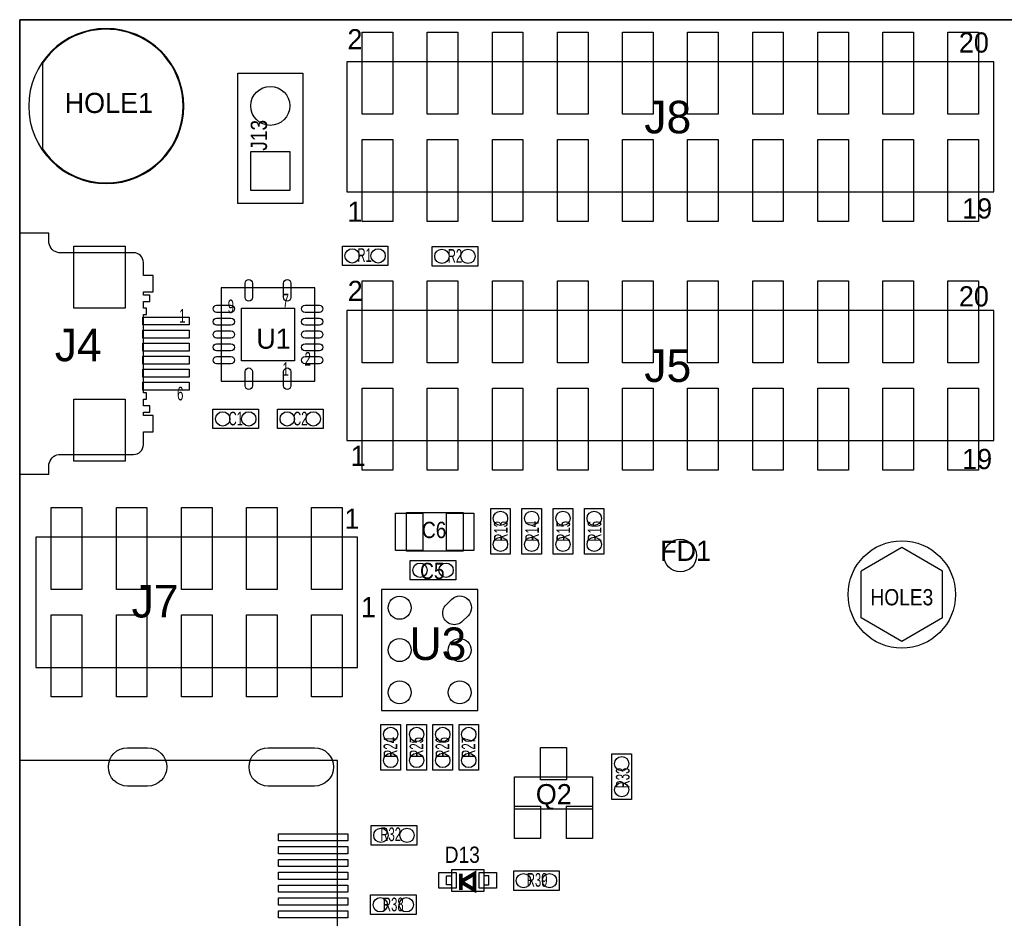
# Model space of a CAD drawing. Extents: x 12 to 131, y 89 to 179.
# Tile 4 of 7: x 12 to 51, y 141 to 176. Entities that reach past the tile are written whole.
import ezdxf
from ezdxf.enums import TextEntityAlignment as Align

# ---------------------------------------------------------------- set-up
doc = ezdxf.new("R2010")
doc.units = 0
for name, color, linetype in [('BG_OUTLINE', 3, 'CONTINUOUS'), ('PG_ASSEMBLY_TOP', 253, 'CONTINUOUS'), ('PIN_BOTTOM', 211, 'CONTINUOUS'), ('PIN_TOP', 173, 'CONTINUOUS'), ('RD_ASSEMBLY_TOP', 2, 'CONTINUOUS')]:
    doc.layers.add(name, color=color, linetype=linetype)

msp = doc.modelspace()

# ---------------------------------------------------------------- linework, layer by layer
at = {"layer": 'BG_OUTLINE'}
for points in [[(12.3952, 176.38776), (52.451, 176.38776)], [(12.3952, 89.38768), (12.3952, 176.38776)], [(12.3952, 89.38768), (12.3952, 176.38776)]]:
    msp.add_lwpolyline(points, dxfattribs=at)
msp.add_lwpolyline([(130.5052, 89.38768), (130.5052, 176.38776), (83.2866, 176.38776), (83.2866, 170.84802, -0.414216), (82.286602, 169.848022), (81.493868, 169.848022, -0.414216), (80.49387, 170.84802), (80.49387, 176.38776), (55.24373, 176.38776), (55.24373, 170.84802, -0.414216), (54.243732, 169.848022), (53.450998, 169.848022, -0.414216), (52.451, 170.84802), (52.451, 176.38776), (12.3952, 176.38776), (12.3952, 89.38768)], format="xyb", close=True, dxfattribs=at)
at = {"layer": 'PG_ASSEMBLY_TOP'}
for points in [[(18.799556, 173.016418, 1), (12.747244, 173.016418, 1), (18.799556, 173.016418)], [(12.3952, 168.05402), (12.3952, 158.65602), (13.5382, 158.65602), (13.5382, 159.03702, -0.333333), (13.9192, 159.41802), (16.8402, 159.41802, 0.414214), (17.2212, 159.79902), (17.2212, 160.30702), (17.6022, 160.30702), (17.6022, 160.94202), (17.2212, 160.94202), (17.2212, 161.06902), (17.4752, 161.06902), (17.4752, 161.32302), (17.2212, 161.32302), (17.2212, 161.57702), (17.3482, 161.57702), (17.3482, 161.83102), (17.2212, 161.83102), (17.2212, 164.87902), (17.3482, 164.87902), (17.3482, 165.13302), (17.2212, 165.13302), (17.2212, 165.38702), (17.4752, 165.38702), (17.4752, 165.64102), (17.2212, 165.64102), (17.2212, 165.76802), (17.6022, 165.76802), (17.6022, 166.40302), (17.2212, 166.40302), (17.2212, 166.91102, 0.414214), (16.8402, 167.29202), (13.9192, 167.29202, -0.333333), (13.5382, 167.67302), (13.5382, 168.05402), (12.3952, 168.05402)]]:
    msp.add_lwpolyline(points, format="xyb", dxfattribs=at)
for points in [[(25.164796, 169.666158), (50.412396, 169.666158), (50.412396, 174.746158), (25.164796, 174.746158), (25.164796, 169.666158)], [(24.987504, 167.551862), (26.765504, 167.551862), (26.765504, 166.789862), (24.987504, 166.789862), (24.987504, 167.551862)], [(30.269688, 166.773098), (28.491688, 166.773098), (28.491688, 167.535098), (30.269688, 167.535098), (30.269688, 166.773098)], [(23.91029, 162.276028), (23.91029, 165.926008), (20.26031, 165.926008), (20.26031, 162.276028), (23.91029, 162.276028)], [(25.164796, 159.963358), (50.412396, 159.963358), (50.412396, 165.043358), (25.164796, 165.043358), (25.164796, 159.963358)], [(21.716238, 160.427162), (19.938238, 160.427162), (19.938238, 161.189162), (21.716238, 161.189162), (21.716238, 160.427162)], [(24.232362, 160.427162), (22.454362, 160.427162), (22.454362, 161.189162), (24.232362, 161.189162), (24.232362, 160.427162)], [(30.776418, 155.529788), (30.776418, 157.307788), (31.538418, 157.307788), (31.538418, 155.529788), (30.776418, 155.529788)], [(31.995618, 155.529788), (31.995618, 157.307788), (32.757618, 157.307788), (32.757618, 155.529788), (31.995618, 155.529788)], [(33.214818, 155.529788), (33.214818, 157.307788), (33.976818, 157.307788), (33.976818, 155.529788), (33.214818, 155.529788)], [(34.434018, 155.529788), (34.434018, 157.307788), (35.196018, 157.307788), (35.196018, 155.529788), (34.434018, 155.529788)], [(29.695648, 155.650438), (27.485848, 155.650438), (27.485848, 157.149038), (29.695648, 157.149038), (29.695648, 155.650438)], [(25.5778, 156.18968), (13.0302, 156.18968), (13.0302, 151.10968), (25.5778, 151.10968), (25.5778, 156.18968)], [(46.817788, 155.78328), (45.234098, 154.86888)], [(48.409098, 154.86888), (46.825154, 155.78328)], [(27.638248, 155.282138), (29.416248, 155.282138), (29.416248, 154.520138), (27.638248, 154.520138), (27.638248, 155.282138)], [(45.234098, 153.04008), (45.234098, 154.86888)], [(48.409098, 153.04008), (48.409098, 154.86888)], [(30.273752, 149.426422), (30.273752, 154.145742), (26.514552, 154.145742), (26.514552, 149.426422), (30.273752, 149.426422)], [(46.817788, 152.12568), (45.234098, 153.04008)], [(48.409098, 153.04008), (46.825408, 152.12568)], [(27.2542, 148.87448), (27.2542, 147.09648), (26.4922, 147.09648), (26.4922, 148.87448), (27.2542, 148.87448)], [(28.2702, 148.87448), (28.2702, 147.09648), (27.5082, 147.09648), (27.5082, 148.87448), (28.2702, 148.87448)], [(29.2862, 148.87448), (29.2862, 147.09648), (28.5242, 147.09648), (28.5242, 148.87448), (29.2862, 148.87448)], [(30.3022, 148.87448), (30.3022, 147.09648), (29.5402, 147.09648), (29.5402, 148.87448), (30.3022, 148.87448)], [(35.5092, 145.95348), (35.5092, 147.73148), (36.2712, 147.73148), (36.2712, 145.95348), (35.5092, 145.95348)], [(12.3952, 147.474432), (12.3952, 132.474208), (24.794972, 132.474208), (24.794972, 147.474432), (12.3952, 147.474432)], [(26.1112, 144.93748), (27.8892, 144.93748), (27.8892, 144.17548), (26.1112, 144.17548), (26.1112, 144.93748)], [(29.253688, 142.617952), (29.050488, 142.617952), (29.050488, 142.968472), (29.253688, 142.968472)], [(30.503368, 142.367762), (29.253688, 142.367762), (29.253688, 143.218662), (30.503368, 143.218662), (30.503368, 142.367762)], [(30.503368, 142.617952), (30.706568, 142.617952), (30.706568, 142.968472), (30.503368, 142.968472)], [(31.674308, 143.167862), (33.452308, 143.167862), (33.452308, 142.405862), (31.674308, 142.405862), (31.674308, 143.167862)], [(27.8638, 141.464538), (26.0858, 141.464538), (26.0858, 142.226538), (27.8638, 142.226538), (27.8638, 141.464538)]]:
    msp.add_lwpolyline(points, dxfattribs=at)
for points in [[(23.4442, 169.2148), (20.9042, 169.2148), (20.9042, 174.2948), (23.4442, 174.2948)], [(34.7472, 146.84248), (34.7472, 145.57248), (31.6992, 145.57248), (31.6992, 146.84248)]]:
    msp.add_lwpolyline(points, close=True, dxfattribs=at)
at = {"layer": 'PG_ASSEMBLY_TOP', "const_width": 0.1524}
msp.add_lwpolyline([(29.611828, 142.424912), (29.611828, 142.742412), (30.145228, 142.424912), (30.145228, 143.059912), (29.611828, 142.742412), (29.611828, 143.059912)], dxfattribs=at)
at = {"layer": 'PIN_BOTTOM'}
for points in [[(13.284962, 171.346114, 3.283618), (13.284962, 174.68723)], [(16.60525, 147.974812), (17.38503, 147.974812, -1), (17.38503, 146.473672), (16.60525, 146.473672, -1)], [(22.095968, 147.974812), (23.894288, 147.974812, -1), (23.894288, 146.473672), (22.095968, 146.473672, -1)]]:
    msp.add_lwpolyline(points, format="xyb", close=True, dxfattribs=at)
msp.add_lwpolyline([(22.9362, 169.7228), (21.4122, 169.7228), (21.4122, 171.2468), (22.9362, 171.2468)], close=True, dxfattribs=at)
for centre, radius in [((22.1742, 173.0248), 0.762), ((46.821598, 153.95448), 2.0955)]:
    msp.add_circle(centre, radius, dxfattribs=at)
at = {"layer": 'PIN_TOP'}
for points in [[(13.284962, 171.346114, 3.283618), (13.284962, 174.68723)], [(21.474938, 166.105332), (21.474938, 165.546532, -1), (21.195538, 165.546532), (21.195538, 166.105332, -1)], [(22.975062, 166.105332), (22.975062, 165.546532, -1), (22.695662, 165.546532), (22.695662, 166.105332, -1)], [(20.080986, 165.240716), (20.639786, 165.240716, -1), (20.639786, 164.961316), (20.080986, 164.961316, -1)], [(23.530814, 165.240716), (24.089614, 165.240716, -1), (24.089614, 164.961316), (23.530814, 164.961316, -1)], [(20.080986, 164.740844), (20.639786, 164.740844, -1), (20.639786, 164.461444), (20.080986, 164.461444, -1)], [(23.530814, 164.740844), (24.089614, 164.740844, -1), (24.089614, 164.461444), (23.530814, 164.461444, -1)], [(20.080986, 164.240718), (20.639786, 164.240718, -1), (20.639786, 163.961318), (20.080986, 163.961318, -1)], [(23.530814, 164.240718), (24.089614, 164.240718, -1), (24.089614, 163.961318), (23.530814, 163.961318, -1)], [(20.080986, 163.740592), (20.639786, 163.740592, -1), (20.639786, 163.461192), (20.080986, 163.461192, -1)], [(23.530814, 163.740592), (24.089614, 163.740592, -1), (24.089614, 163.461192), (23.530814, 163.461192, -1)], [(20.080986, 163.24072), (20.639786, 163.24072, -1), (20.639786, 162.96132), (20.080986, 162.96132, -1)], [(23.530814, 163.24072), (24.089614, 163.24072, -1), (24.089614, 162.96132), (23.530814, 162.96132, -1)], [(21.474938, 162.655504), (21.474938, 162.096704, -1), (21.195538, 162.096704), (21.195538, 162.655504, -1)], [(22.975062, 162.655504), (22.975062, 162.096704, -1), (22.695662, 162.096704), (22.695662, 162.655504, -1)], [(29.036032, 153.551008), (29.247966, 153.762942, -1), (29.890952, 153.119956), (29.679018, 152.908022, -1)], [(16.60525, 147.974812), (17.38503, 147.974812, -1), (17.38503, 146.473672), (16.60525, 146.473672, -1)], [(22.095968, 147.974812), (23.894288, 147.974812, -1), (23.894288, 146.473672), (22.095968, 146.473672, -1)]]:
    msp.add_lwpolyline(points, format="xyb", close=True, dxfattribs=at)
for points in [[(25.761696, 172.701458), (25.761696, 175.901858), (26.955496, 175.901858), (26.955496, 172.701458)], [(28.301696, 172.701458), (28.301696, 175.901858), (29.495496, 175.901858), (29.495496, 172.701458)], [(30.841696, 172.701458), (30.841696, 175.901858), (32.035496, 175.901858), (32.035496, 172.701458)], [(33.381696, 172.701458), (33.381696, 175.901858), (34.575496, 175.901858), (34.575496, 172.701458)], [(35.921696, 172.701458), (35.921696, 175.901858), (37.115496, 175.901858), (37.115496, 172.701458)], [(38.461696, 172.701458), (38.461696, 175.901858), (39.655496, 175.901858), (39.655496, 172.701458)], [(41.001696, 172.701458), (41.001696, 175.901858), (42.195496, 175.901858), (42.195496, 172.701458)], [(43.541696, 172.701458), (43.541696, 175.901858), (44.735496, 175.901858), (44.735496, 172.701458)], [(46.081696, 172.701458), (46.081696, 175.901858), (47.275496, 175.901858), (47.275496, 172.701458)], [(48.621696, 172.701458), (48.621696, 175.901858), (49.815496, 175.901858), (49.815496, 172.701458)], [(25.761696, 168.510458), (25.761696, 171.710858), (26.955496, 171.710858), (26.955496, 168.510458)], [(28.301696, 168.510458), (28.301696, 171.710858), (29.495496, 171.710858), (29.495496, 168.510458)], [(30.841696, 168.510458), (30.841696, 171.710858), (32.035496, 171.710858), (32.035496, 168.510458)], [(33.381696, 168.510458), (33.381696, 171.710858), (34.575496, 171.710858), (34.575496, 168.510458)], [(35.921696, 168.510458), (35.921696, 171.710858), (37.115496, 171.710858), (37.115496, 168.510458)], [(38.461696, 168.510458), (38.461696, 171.710858), (39.655496, 171.710858), (39.655496, 168.510458)], [(41.001696, 168.510458), (41.001696, 171.710858), (42.195496, 171.710858), (42.195496, 168.510458)], [(43.541696, 168.510458), (43.541696, 171.710858), (44.735496, 171.710858), (44.735496, 168.510458)], [(46.081696, 168.510458), (46.081696, 171.710858), (47.275496, 171.710858), (47.275496, 168.510458)], [(48.621696, 168.510458), (48.621696, 171.710858), (49.815496, 171.710858), (49.815496, 168.510458)], [(22.9362, 169.7228), (21.4122, 169.7228), (21.4122, 171.2468), (22.9362, 171.2468)], [(14.51102, 165.13302), (14.51102, 167.54602), (16.51762, 167.54602), (16.51762, 165.13302)], [(25.761696, 162.998658), (25.761696, 166.199058), (26.955496, 166.199058), (26.955496, 162.998658)], [(28.301696, 162.998658), (28.301696, 166.199058), (29.495496, 166.199058), (29.495496, 162.998658)], [(30.841696, 162.998658), (30.841696, 166.199058), (32.035496, 166.199058), (32.035496, 162.998658)], [(33.381696, 162.998658), (33.381696, 166.199058), (34.575496, 166.199058), (34.575496, 162.998658)], [(35.921696, 162.998658), (35.921696, 166.199058), (37.115496, 166.199058), (37.115496, 162.998658)], [(38.461696, 162.998658), (38.461696, 166.199058), (39.655496, 166.199058), (39.655496, 162.998658)], [(41.001696, 162.998658), (41.001696, 166.199058), (42.195496, 166.199058), (42.195496, 162.998658)], [(43.541696, 162.998658), (43.541696, 166.199058), (44.735496, 166.199058), (44.735496, 162.998658)], [(46.081696, 162.998658), (46.081696, 166.199058), (47.275496, 166.199058), (47.275496, 162.998658)], [(48.621696, 162.998658), (48.621696, 166.199058), (49.815496, 166.199058), (49.815496, 162.998658)], [(23.114, 163.072318), (21.0566, 163.072318), (21.0566, 165.129718), (23.114, 165.129718)], [(17.20342, 164.77742), (19.00682, 164.77742), (19.00682, 164.47262), (17.20342, 164.47262)], [(17.20342, 164.26942), (19.00682, 164.26942), (19.00682, 163.96462), (17.20342, 163.96462)], [(17.20342, 163.76142), (19.00682, 163.76142), (19.00682, 163.45662), (17.20342, 163.45662)], [(17.20342, 163.25342), (19.00682, 163.25342), (19.00682, 162.94862), (17.20342, 162.94862)], [(17.20342, 162.74542), (19.00682, 162.74542), (19.00682, 162.44062), (17.20342, 162.44062)], [(17.20342, 162.23742), (19.00682, 162.23742), (19.00682, 161.93262), (17.20342, 161.93262)], [(25.761696, 158.807658), (25.761696, 162.008058), (26.955496, 162.008058), (26.955496, 158.807658)], [(28.301696, 158.807658), (28.301696, 162.008058), (29.495496, 162.008058), (29.495496, 158.807658)], [(30.841696, 158.807658), (30.841696, 162.008058), (32.035496, 162.008058), (32.035496, 158.807658)], [(33.381696, 158.807658), (33.381696, 162.008058), (34.575496, 162.008058), (34.575496, 158.807658)], [(35.921696, 158.807658), (35.921696, 162.008058), (37.115496, 162.008058), (37.115496, 158.807658)], [(38.461696, 158.807658), (38.461696, 162.008058), (39.655496, 162.008058), (39.655496, 158.807658)], [(41.001696, 158.807658), (41.001696, 162.008058), (42.195496, 162.008058), (42.195496, 158.807658)], [(43.541696, 158.807658), (43.541696, 162.008058), (44.735496, 162.008058), (44.735496, 158.807658)], [(46.081696, 158.807658), (46.081696, 162.008058), (47.275496, 162.008058), (47.275496, 158.807658)], [(48.621696, 158.807658), (48.621696, 162.008058), (49.815496, 162.008058), (49.815496, 158.807658)], [(16.51762, 161.57702), (16.51762, 159.16402), (14.51102, 159.16402), (14.51102, 161.57702)], [(14.8209, 157.34538), (14.8209, 154.14498), (13.6271, 154.14498), (13.6271, 157.34538)], [(17.3609, 157.34538), (17.3609, 154.14498), (16.1671, 154.14498), (16.1671, 157.34538)], [(19.9009, 157.34538), (19.9009, 154.14498), (18.7071, 154.14498), (18.7071, 157.34538)], [(22.4409, 157.34538), (22.4409, 154.14498), (21.2471, 154.14498), (21.2471, 157.34538)], [(24.9809, 157.34538), (24.9809, 154.14498), (23.7871, 154.14498), (23.7871, 157.34538)], [(28.133548, 157.123638), (28.133548, 155.675838), (27.066748, 155.675838), (27.066748, 157.123638)], [(30.114748, 157.123638), (30.114748, 155.675838), (29.047948, 155.675838), (29.047948, 157.123638)], [(14.8209, 153.15438), (14.8209, 149.95398), (13.6271, 149.95398), (13.6271, 153.15438)], [(17.3609, 153.15438), (17.3609, 149.95398), (16.1671, 149.95398), (16.1671, 153.15438)], [(19.9009, 153.15438), (19.9009, 149.95398), (18.7071, 149.95398), (18.7071, 153.15438)], [(22.4409, 153.15438), (22.4409, 149.95398), (21.2471, 149.95398), (21.2471, 153.15438)], [(24.9809, 153.15438), (24.9809, 149.95398), (23.7871, 149.95398), (23.7871, 153.15438)], [(32.7152, 146.71548), (32.7152, 147.98548), (33.7312, 147.98548), (33.7312, 146.71548)], [(31.6992, 144.42948), (31.6992, 145.69948), (32.7152, 145.69948), (32.7152, 144.42948)], [(33.7312, 144.42948), (33.7312, 145.69948), (34.7472, 145.69948), (34.7472, 144.42948)], [(22.495002, 144.614138), (25.195022, 144.614138), (25.195022, 144.334738), (22.495002, 144.334738)], [(22.495002, 144.114012), (25.195022, 144.114012), (25.195022, 143.834612), (22.495002, 143.834612)], [(22.495002, 143.61414), (25.195022, 143.61414), (25.195022, 143.33474), (22.495002, 143.33474)], [(22.495002, 143.114014), (25.195022, 143.114014), (25.195022, 142.834614), (22.495002, 142.834614)], [(29.434028, 143.098266), (29.434028, 142.488666), (28.748228, 142.488666), (28.748228, 143.098266)], [(31.008828, 143.098012), (31.008828, 142.488412), (30.323028, 142.488412), (30.323028, 143.098012)], [(22.495002, 142.614142), (25.195022, 142.614142), (25.195022, 142.334742), (22.495002, 142.334742)], [(22.495002, 142.114016), (25.195022, 142.114016), (25.195022, 141.834616), (22.495002, 141.834616)], [(22.495002, 141.614144), (25.195022, 141.614144), (25.195022, 141.334744), (22.495002, 141.334744)]]:
    msp.add_lwpolyline(points, close=True, dxfattribs=at)
for centre, radius in [((22.1742, 173.0248), 0.762), ((25.368504, 167.170862), 0.2794), ((26.384504, 167.170862), 0.2794), ((28.872688, 167.154098), 0.2794), ((29.888688, 167.154098), 0.2794), ((20.319238, 160.808162), 0.2794), ((21.335238, 160.808162), 0.2794), ((22.835362, 160.808162), 0.2794), ((23.851362, 160.808162), 0.2794), ((31.157418, 156.926788), 0.2794), ((32.376618, 156.926788), 0.2794), ((33.595818, 156.926788), 0.2794), ((34.815018, 156.926788), 0.2794), ((31.157418, 155.910788), 0.2794), ((32.376618, 155.910788), 0.2794), ((33.595818, 155.910788), 0.2794), ((34.815018, 155.910788), 0.2794), ((38.1762, 155.4734), 0.635), ((46.821598, 153.95448), 2.0955), ((28.019248, 154.901138), 0.2794), ((29.035248, 154.901138), 0.2794), ((27.223212, 153.437082), 0.44958), ((27.223212, 151.786082), 0.44958), ((29.565092, 151.786082), 0.44958), ((27.223212, 150.135082), 0.44958), ((29.565092, 150.135082), 0.44958), ((26.8732, 148.49348), 0.2794), ((27.8892, 148.49348), 0.2794), ((28.9052, 148.49348), 0.2794), ((29.9212, 148.49348), 0.2794), ((26.8732, 147.47748), 0.2794), ((27.8892, 147.47748), 0.2794), ((28.9052, 147.47748), 0.2794), ((29.9212, 147.47748), 0.2794), ((35.8902, 147.35048), 0.2794), ((35.8902, 146.33448), 0.2794), ((26.4922, 144.55648), 0.2794), ((27.5082, 144.55648), 0.2794), ((32.055308, 142.786862), 0.2794), ((33.071308, 142.786862), 0.2794), ((26.4668, 141.845538), 0.2794), ((27.4828, 141.845538), 0.2794)]:
    msp.add_circle(centre, radius, dxfattribs=at)

# ---------------------------------------------------------------- texts
at = {"layer": 'PG_ASSEMBLY_TOP'}
for s, p in [('2', (25.1841, 175.231298)), ('20', (49.0474, 175.104298)), ('1', (25.1841, 168.500298)), ('19', (49.1744, 168.627298)), ('2', (25.1968, 165.40988)), ('20', (49.0474, 165.198298)), ('1', (25.3111, 158.975298)), ('19', (49.1744, 158.848298)), ('1', (25.0698, 156.51988)), ('1', (25.711912, 153.068782))]:
    msp.add_text(s, height=0.7874, dxfattribs=at).set_placement(p)
at = {"layer": 'PG_ASSEMBLY_TOP', "width": 0.619048}
for s, p in [('7', (22.6568, 165.15588)), ('9', (20.513548, 164.933884)), ('1', (18.61693, 164.56025)), ('2', (23.513542, 162.884104)), ('1', (22.6568, 162.48888)), ('6', (18.53819, 161.53003))]:
    msp.add_text(s, height=0.5334, dxfattribs=at).set_placement(p)
at = {"layer": 'RD_ASSEMBLY_TOP'}
for s, p in [('HOLE1', (15.875, 172.7454)), ('U1', (22.3012, 163.547298))]:
    msp.add_text(s, height=0.7874, dxfattribs=at).set_placement(p, align=Align.CENTER)
for s, height, width, p in [('J8', 1.27, 1.02, (36.772596, 171.952158)), ('J5', 1.27, 1.02, (36.772596, 162.249358)), ('C6', 0.635, 0.88, (28.0924, 156.155898)), ('J7', 1.27, 1.02, (16.764, 153.056844)), ('U3', 1.27, 1.02, (27.609292, 151.397462)), ('D13', 0.635, 0.88, (28.9814, 143.481298))]:
    msp.add_text(s, height=height, dxfattribs=dict(at, width=width)).set_placement(p)
at = {"layer": 'RD_ASSEMBLY_TOP', "width": 0.88}
msp.add_text('J13', height=0.635, rotation=90, dxfattribs=at).set_placement((22.0472, 171.2722))
at = {"layer": 'RD_ASSEMBLY_TOP'}
for s, height, width, p in [('R1', 0.5334, 0.619048, (25.8572, 166.93388)), ('R2', 0.5334, 0.619048, (29.380688, 166.900098)), ('J4', 1.27, 1.02, (14.680438, 163.058602)), ('C1', 0.5334, 0.619048, (20.827238, 160.554162)), ('C2', 0.5334, 0.619048, (23.343362, 160.554162)), ('C5', 0.635, 0.88, (28.4988, 154.555698)), ('HOLE3', 0.635, 0.88, (46.821598, 153.531062)), ('R32', 0.5334, 0.619048, (26.8732, 144.32788)), ('R39', 0.5334, 0.619048, (32.5882, 142.54988)), ('R38', 0.5334, 0.619048, (26.9748, 141.591538))]:
    msp.add_text(s, height=height, dxfattribs=dict(at, width=width)).set_placement(p, align=Align.CENTER)
at = {"layer": 'RD_ASSEMBLY_TOP', "width": 0.619048}
for s, p in [('R13', (31.436818, 156.418788)), ('R14', (32.656018, 156.418788)), ('R15', (33.875218, 156.418788)), ('R16', (35.094418, 156.418788)), ('R24', (27.1272, 147.98548)), ('R25', (28.1432, 147.98548)), ('R26', (29.1592, 147.98548)), ('R27', (30.1752, 147.98548)), ('R33', (36.195, 146.79168))]:
    msp.add_text(s, height=0.5334, rotation=90, dxfattribs=at).set_placement(p, align=Align.CENTER)
at = {"layer": 'RD_ASSEMBLY_TOP'}
for s, p in [('FD1', (37.3888, 155.265882)), ('Q2', (32.5374, 145.767298))]:
    msp.add_text(s, height=0.7874, dxfattribs=at).set_placement(p)

doc.saveas('drawing.dxf')
